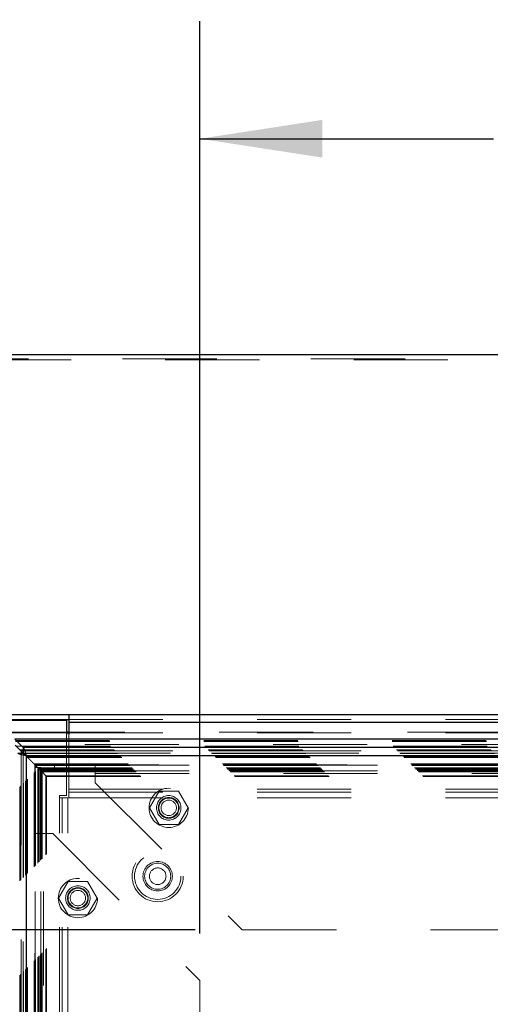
# Model space of a CAD drawing. Header units: inches. Extents: x 0.2 to 10.8, y 0.2 to 8.2.
# Tile 51 of 103: x 3.239 to 3.739, y 4.881 to 5.927. Entities that reach past the tile are written whole.
import ezdxf

# ---------------------------------------------------------------- set-up
doc = ezdxf.new("R2010")
doc.units = ezdxf.units.IN
doc.header["$MEASUREMENT"] = 0
doc.linetypes.add('HIDDEN', pattern=[0.075, 0.05, -0.025])
doc.layers.add('DIMENSIONS', color=140, linetype='Continuous')
doc.styles.add('SLDTEXTSTYLE0', font='TXT', dxfattribs={"width": 0.7})
doc.dimstyles.new('SLDDIMSTYLE0', dxfattribs={"dimtxt": 0.084961, "dimasz": 0.13, "dimexe": 0, "dimexo": 0.0625, "dimgap": 0.02124, "dimtad": 0, "dimtih": 1, "dimtoh": 1, "dimlfac": 12, "dimrnd": 1e-09, "dimzin": 12, "dimdsep": 46, "dimtxsty": 'SLDTEXTSTYLE0', "dimsah": 1, "dimcen": 0.09, "dimadec": 0, "dimazin": 3, "dimtfac": 1, "dimtofl": 0, "dimtmove": 0, "dimatfit": 3, "dimfxl": 0, "dimfrac": 2, "dimtolj": 1, "dimtzin": 12, "dimarcsym": 0})

# ---------------------------------------------------------------- blocks, each defined once
blk = doc.blocks.new('_D')
at = {"layer": 'DIMENSIONS'}
for p, q in [((3.4255, 4.9601), (2.7327, 4.9601)), ((2.8577, 4.9601), (2.8577, 4.5918)), ((2.6962, 4.4378), (2.6676, 4.4378)), ((2.6676, 4.4378), (2.6676, 4.3027)), ((3.0193, 4.4378), (3.0478, 4.4378)), ((3.0478, 4.4378), (3.0478, 4.3027)), ((2.6676, 4.3027), (2.6962, 4.3027)), ((3.0478, 4.3027), (3.0193, 4.3027)), ((2.8577, 3.8031), (2.8577, 4.2837)), ((3.4255, 3.8031), (2.7327, 3.8031))]:
    blk.add_line(p, q, dxfattribs=at)
for points in [[(2.8577, 4.9601), (2.8377, 4.8301), (2.8777, 4.8301)], [(2.8577, 3.8031), (2.8777, 3.9331), (2.8377, 3.9331)]]:
    blk.add_solid(points, dxfattribs=at)
at = {"layer": 'DIMENSIONS', "char_height": 0.08333, "attachment_point": 1, "style": 'SLDTEXTSTYLE0'}
for s, insert in [('13.88', (2.6962, 4.5642)), ('352.6', (2.6962, 4.4101))]:
    blk.add_mtext(s, dxfattribs=dict(at, insert=insert))
blk = doc.blocks.new('_D_1')
at = {"layer": 'DIMENSIONS'}
for p, q in [((3.4305, 4.9561), (3.4305, 5.9252)), ((4.6117, 4.9561), (4.6117, 5.9252)), ((3.4305, 5.8002), (3.7424, 5.8002)), ((3.8575, 5.8002), (3.829, 5.8002)), ((3.829, 5.8002), (3.829, 5.6652)), ((4.1807, 5.8002), (4.2092, 5.8002)), ((4.2092, 5.8002), (4.2092, 5.6652)), ((4.6117, 5.8002), (4.2958, 5.8002)), ((3.829, 5.6652), (3.8575, 5.6652)), ((4.2092, 5.6652), (4.1807, 5.6652))]:
    blk.add_line(p, q, dxfattribs=at)
for points in [[(3.4305, 5.8002), (3.5605, 5.7802), (3.5605, 5.8202)], [(4.6117, 5.8002), (4.4817, 5.8202), (4.4817, 5.7802)]]:
    blk.add_solid(points, dxfattribs=at)
at = {"layer": 'DIMENSIONS', "char_height": 0.08333, "attachment_point": 1, "style": 'SLDTEXTSTYLE0'}
for s, insert in [('14.17', (3.8575, 5.9266)), ('360.0', (3.8575, 5.7726))]:
    blk.add_mtext(s, dxfattribs=dict(at, insert=insert))

msp = doc.modelspace()

# ---------------------------------------------------------------- linework, layer by layer
at = {"color": 7, "linetype": 'Continuous', "lineweight": 25}
for p, q in [((3.193793, 5.5709786), (4.8484596, 5.5709786)), ((3.2146263, 5.1887923), (3.291293, 5.1887923)), ((3.291293, 5.1887923), (4.7509596, 5.1887923)), ((3.291293, 5.1887923), (3.291293, 5.1806355)), ((3.2146263, 5.1833545), (3.291293, 5.1833545)), ((3.2888763, 5.1824282), (3.2158689, 5.1824282)), ((3.2888763, 5.1824282), (3.2888763, 5.1674936)), ((3.291293, 5.1806355), (4.7509596, 5.1806355)), ((3.291293, 5.1806355), (3.291293, 5.1674936)), ((3.291293, 5.170127), (3.2888763, 5.170127)), ((3.2888763, 5.1691944), (3.291293, 5.1691944)), ((3.2430114, 5.1535576), (3.2339269, 5.1626421)), ((4.808285, 5.1626421), (3.2339269, 5.1626421)), ((3.2345088, 5.1561328), (3.2430022, 5.1476395)), ((3.2430114, 5.1476488), (3.2345189, 5.1561413)), ((3.2370933, 5.1476395), (3.2430022, 5.1476395)), ((3.242986, 5.1476233), (3.2457994, 5.1448098)), ((4.7992005, 5.1535576), (3.2430114, 5.1535576)), ((3.2430114, 5.1535576), (3.2430114, 5.1476488)), ((3.2459566, 5.1446943), (3.2459566, 3.6184789)), ((4.7962553, 5.1446943), (3.2459566, 5.1446943))]:
    msp.add_line(p, q, dxfattribs=at)
at = {"color": 7, "linetype": 'HIDDEN', "lineweight": 18}
for p, q in [((3.193793, 5.5655408), (4.8484596, 5.5655408)), ((4.8484596, 5.5664941), (3.196793, 5.5664941)), ((3.291293, 5.1833545), (4.7509596, 5.1833545)), ((3.291293, 5.1806355), (4.7509596, 5.1806355)), ((3.2888763, 5.170127), (3.2204925, 5.170127)), ((3.2214149, 5.1691944), (3.2888763, 5.1691944)), ((3.2888763, 5.1674936), (3.2888763, 5.1028448)), ((4.7509596, 5.170127), (3.291293, 5.170127)), ((3.291293, 5.1691944), (4.7509596, 5.1691944)), ((3.291293, 5.1674936), (3.291293, 5.1093801)), ((4.808285, 5.1567333), (3.2339269, 5.1567333)), ((3.2346205, 5.1611912), (4.8075914, 5.1611912)), ((3.2347274, 5.160058), (4.8074845, 5.160058)), ((3.2356199, 5.1549894), (4.806592, 5.1549894)), ((4.8056083, 5.1539999), (3.2365886, 5.1539999)), ((3.2393696, 5.1512397), (4.8028423, 5.1512397)), ((3.2393696, 3.6119336), (3.2393696, 5.1512397)), ((3.2401835, 5.1504257), (4.8020284, 5.1504257)), ((3.2401835, 3.6127476), (3.2401835, 5.1504257)), ((3.2403332, 5.150276), (4.8018787, 5.150276)), ((3.2403332, 3.6128972), (3.2403332, 5.150276)), ((4.8016471, 5.1500485), (3.240577, 5.1500485)), ((3.2407404, 5.149878), (3.2407404, 3.613307)), ((3.2429339, 5.1476727), (4.7992828, 5.1476727)), ((3.2430022, 5.1476395), (3.2430022, 3.6155338)), ((4.7992005, 5.1476488), (3.2430114, 5.1476488)), ((3.243033, 3.6155949), (3.243033, 5.1475799)), ((3.243167, 5.1474423), (4.7990449, 5.1474423)), ((3.243167, 3.615731), (3.243167, 5.1474423)), ((3.245486, 5.1451233), (4.796726, 5.1451233)), ((3.245486, 3.61805), (3.245486, 5.1451233)), ((3.2456798, 5.144903), (4.7965314, 5.144903)), ((3.2457167, 3.6182744), (3.2457167, 5.1448908)), ((3.2457994, 5.1448098), (3.2467883, 5.1438209)), ((3.2459566, 5.1446943), (3.2459566, 3.6184789)), ((4.7962553, 5.1446943), (3.2459566, 5.1446943)), ((3.2467883, 5.1438209), (4.7954236, 5.1438209)), ((3.2467883, 5.1438209), (3.2475191, 5.1430902)), ((3.2467883, 3.6193523), (3.2467883, 5.1438209)), ((3.2475191, 3.6200831), (3.2475191, 5.1430902)), ((3.2475191, 5.1430902), (4.7946928, 5.1430902)), ((3.254403, 5.1362063), (4.7878089, 5.1362063)), ((3.254403, 3.626967), (3.254403, 5.1362063)), ((3.254403, 5.1362063), (3.2552363, 5.135373)), ((3.2552363, 5.135373), (4.7869756, 5.135373)), ((3.2552363, 3.6278003), (3.2552363, 5.135373)), ((3.2552363, 5.135373), (3.2586023, 5.132007)), ((4.7869467, 5.1353789), (3.2552572, 5.1353789)), ((3.2552967, 5.1352967), (3.2552967, 3.6278712)), ((4.7867868, 5.1352139), (3.2554035, 5.1352139)), ((3.2554491, 5.1351453), (3.2554491, 3.6280308)), ((3.255653, 5.1349563), (4.7865589, 5.1349563)), ((3.255653, 5.1349563), (3.255653, 3.628217)), ((3.255653, 5.1349563), (4.7865589, 5.1349563)), ((3.255653, 3.628217), (3.255653, 5.1349563)), ((3.2560696, 5.1345396), (4.7861423, 5.1345396)), ((3.2560696, 3.6286336), (3.2560696, 5.1345396)), ((3.2560718, 5.1345266), (4.7861506, 5.1345266)), ((3.2561173, 3.6286638), (3.2561173, 5.1344972)), ((3.2760921, 5.1350588), (3.3192588, 5.1350588)), ((3.2760921, 5.1290588), (3.2760921, 5.1350588)), ((3.3192588, 5.1350588), (3.3192588, 5.1260588)), ((3.3192588, 5.1350588), (4.7230088, 5.1350588)), ((3.2555088, 5.1323783), (3.2615088, 5.1323783)), ((3.2555088, 5.0623783), (3.2555088, 5.1323783)), ((3.2583613, 5.132248), (4.7838506, 5.132248)), ((3.2583613, 3.6309253), (3.2583613, 5.132248)), ((3.2583613, 5.132248), (4.7838506, 5.132248)), ((3.2583613, 3.6309253), (3.2583613, 5.132248)), ((3.2589848, 5.1316244), (3.258515, 5.1320943)), ((3.2586023, 5.132007), (4.7836096, 5.132007)), ((3.2586023, 3.6311663), (3.2586023, 5.132007)), ((3.2595315, 5.1310778), (4.7826804, 5.1310778)), ((3.2595315, 3.6320955), (3.2595315, 5.1310778)), ((3.2598196, 5.1307896), (3.2595315, 5.1310778)), ((3.2598196, 5.1307896), (4.7823923, 5.1307896)), ((3.2598196, 3.6323836), (3.2598196, 5.1307896)), ((3.2611692, 5.1294197), (4.7810634, 5.1294197)), ((3.2612089, 5.1294003), (3.2614264, 5.1291828)), ((3.2612105, 5.1293908), (3.2612717, 5.1293306)), ((3.2612105, 5.129376), (4.7809911, 5.129376)), ((3.2612958, 3.6338445), (3.2612958, 5.1293306)), ((3.2614277, 5.1291816), (3.2621495, 5.1284598)), ((3.2614422, 3.6339867), (3.2614422, 5.129185)), ((3.2615088, 5.0623783), (3.2615088, 5.1323783)), ((3.2621495, 5.1284598), (4.7800624, 5.1284598)), ((3.2621495, 3.6347135), (3.2621495, 5.1284598)), ((3.2621495, 5.1284598), (3.2629225, 5.1276867)), ((3.2629225, 5.1276867), (4.7792894, 5.1276867)), ((3.2629225, 3.6354865), (3.2629225, 5.1276867)), ((3.2629225, 5.1276867), (3.267013, 5.1235963)), ((3.2760921, 5.1290588), (3.3192588, 5.1290588)), ((3.3192588, 5.1290588), (4.7230088, 5.1290588)), ((3.3192588, 5.1260588), (4.7230088, 5.1260588)), ((3.3192588, 5.1260588), (3.3192588, 5.1163088)), ((3.3192588, 5.1260588), (4.7230088, 5.1260588)), ((3.267013, 5.1235963), (4.7751989, 5.1235963)), ((3.267013, 3.639577), (3.267013, 5.1235963)), ((3.2677145, 5.1228627), (4.7744799, 5.1228627)), ((3.2677414, 3.6403082), (3.2677414, 5.1228855)), ((3.3192588, 5.1163088), (3.4755088, 4.9600588)), ((3.291293, 5.1093801), (4.7509596, 5.1093801)), ((3.291293, 5.1093801), (3.291293, 5.1003801)), ((3.291293, 5.1093801), (4.7509596, 5.1093801)), ((3.291293, 5.1063801), (4.7509596, 5.1063801)), ((3.3871775, 5.1073088), (3.3769295, 5.0895588)), ((3.4076734, 5.1073088), (3.3871775, 5.1073088)), ((3.4179214, 5.0895588), (3.4076734, 5.1073088)), ((3.2888763, 5.1028448), (3.2813763, 5.1028448)), ((3.2813763, 5.1003448), (3.2813763, 5.1028448)), ((3.2813763, 3.6627615), (3.2813763, 5.1003448)), ((3.2903763, 5.1003448), (3.2813763, 5.1003448)), ((3.2813763, 3.6627615), (3.2813763, 5.1003448)), ((3.2843763, 3.6627615), (3.2843763, 5.1003448)), ((3.2903763, 3.6627615), (3.2903763, 5.1003448)), ((3.291293, 5.1003801), (4.7509596, 5.1003801)), ((3.3769295, 5.0895588), (3.3871775, 5.0718088)), ((3.4076734, 5.0718088), (3.4179214, 5.0895588)), ((3.3871775, 5.0718088), (3.4076734, 5.0718088)), ((3.2555088, 3.700795), (3.2555088, 5.0623783)), ((3.2555088, 5.0623783), (3.2645088, 5.0623783)), ((3.2615088, 3.700795), (3.2615088, 5.0623783)), ((3.2645088, 3.700795), (3.2645088, 5.0623783)), ((3.2645088, 5.0623783), (3.2742588, 5.0623783)), ((3.2645088, 3.700795), (3.2645088, 5.0623783)), ((3.2742588, 5.0623783), (3.4305088, 4.9061283)), ((3.2907608, 5.0115171), (3.2805128, 4.9937671)), ((3.3112567, 5.0115171), (3.2907608, 5.0115171)), ((3.3215047, 4.9937671), (3.3112567, 5.0115171)), ((3.2805128, 4.9937671), (3.2907608, 4.9760171)), ((3.3112567, 4.9760171), (3.3215047, 4.9937671)), ((3.2907608, 4.9760171), (3.3112567, 4.9760171)), ((3.4755088, 4.9600588), (4.5667588, 4.9600588)), ((3.4305088, 3.857045), (3.4305088, 4.9061283))]:
    msp.add_line(p, q, dxfattribs=at)
for centre, radius in [((3.3974254, 5.0895588), 0.0208333), ((3.3974254, 5.0895588), 0.0130208), ((3.3974254, 5.0895588), 0.0110417), ((3.3974254, 5.0895588), 0.0104167), ((3.3974254, 5.0895588), 0.0081625), ((3.3857096, 5.0169282), 0.0270833), ((3.3857096, 5.0169282), 0.0245833), ((3.3857096, 5.0169282), 0.0245833), ((3.3857096, 5.0169282), 0.015625), ((3.3857096, 5.0169282), 0.0138333), ((3.3857096, 5.0169282), 0.0088333), ((3.3010088, 4.9937671), 0.0208333), ((3.3010088, 4.9937671), 0.0130208), ((3.3010088, 4.9937671), 0.0110417), ((3.3010088, 4.9937671), 0.0104167), ((3.3010088, 4.9937671), 0.0081625)]:
    msp.add_circle(centre, radius, dxfattribs=at)
at = {"color": 7, "linetype": 'Continuous', "lineweight": 25}
for points, knots in [([(3.2459566, 5.1446943), (3.2449094, 5.1449398), (3.2438624, 5.1451852), (3.2418944, 5.145676), (3.2409737, 5.1459215), (3.2393693, 5.1464123), (3.238686, 5.1466578), (3.2376388, 5.1471486), (3.2372752, 5.147394), (3.2370933, 5.1476395)], [0, 0, 0, 0, 0.25, 0.25, 0.5, 0.5, 0.75, 0.75, 1, 1, 1, 1]), ([(3.2430022, 5.1476395), (3.2430223, 5.1475693), (3.2430626, 5.1474291), (3.2431597, 5.1472187), (3.2432824, 5.1470084), (3.2434323, 5.146798), (3.2436072, 5.1465876), (3.2438054, 5.1463773), (3.2440798, 5.1461144), (3.244449, 5.1457987), (3.2449253, 5.1454306), (3.245433, 5.1450625), (3.2457821, 5.144817), (3.2459566, 5.1446943)], [0, 0, 0, 0, 0.071448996, 0.142897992, 0.214346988, 0.285795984, 0.35724498, 0.428693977, 0.500142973, 0.625107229, 0.750071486, 0.875035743, 1, 1, 1, 1]), ([(3.2430114, 5.1535576), (3.2432569, 5.1533758), (3.2435023, 5.1530122), (3.2439932, 5.151965), (3.2442386, 5.1512816), (3.2447294, 5.1496772), (3.2449749, 5.1487566), (3.2454657, 5.1467885), (3.2457112, 5.1457415), (3.2459566, 5.1446943)], [0, 0, 0, 0, 0.25, 0.25, 0.5, 0.5, 0.75, 0.75, 1, 1, 1, 1]), ([(3.2459566, 5.1446943), (3.2458865, 5.1447941), (3.2457462, 5.1449935), (3.2455358, 5.1452898), (3.2453255, 5.1455801), (3.2451151, 5.1458616), (3.2449047, 5.1461315), (3.2446944, 5.1463871), (3.2444315, 5.1466854), (3.2441158, 5.1470045), (3.2437477, 5.1473045), (3.2433796, 5.1475318), (3.2431342, 5.1476098), (3.2430114, 5.1476488)], [0, 0, 0, 0, 0.0714489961, 0.1428979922, 0.2143469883, 0.2857959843, 0.3572449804, 0.4286939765, 0.5001429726, 0.6251072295, 0.7500714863, 0.8750357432, 1, 1, 1, 1])]:
    msp.add_open_spline(points, degree=3, knots=knots, dxfattribs=at)
at = {"color": 7, "linetype": 'HIDDEN', "lineweight": 18}
for points, knots in [([(3.2407422, 5.149878), (3.2406898, 5.1499333), (3.2405516, 5.150079), (3.240362, 5.1502473), (3.2402128, 5.1503744), (3.2401297, 5.1504519), (3.2400729, 5.1505088), (3.240032, 5.1505559), (3.2400438, 5.1505551), (3.2401052, 5.1505024), (3.2401573, 5.1504514), (3.2401835, 5.1504257)], [0, 0, 0, 0, 0.109987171, 0.289618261, 0.37768151, 0.464864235, 0.552616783, 0.64132097, 0.819504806, 0.909296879, 1, 1, 1, 1]), ([(3.2560718, 5.1345337), (3.2560844, 5.1345207), (3.2561261, 5.1344776), (3.2561385, 5.1344662), (3.2561072, 5.1345148), (3.2560194, 5.1345913), (3.2558853, 5.134717), (3.2557424, 5.1348635), (3.2556573, 5.1349529), (3.2555804, 5.1350299), (3.2554697, 5.135139), (3.255127, 5.1354844), (3.25441, 5.1362012), (3.2531754, 5.1374343), (3.2516417, 5.1389628), (3.2503784, 5.1402167), (3.24942, 5.1412102), (3.2489847, 5.1415727), (3.2485468, 5.1420775), (3.2481346, 5.1424521), (3.2475989, 5.1430156), (3.2468219, 5.1437887), (3.2462199, 5.1443974), (3.2458793, 5.144735), (3.2458254, 5.1447885)], [0, 0, 0, 0, 0.014015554, 0.046354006, 0.059747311, 0.076631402, 0.095062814, 0.104957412, 0.115529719, 0.116506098, 0.123363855, 0.141383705, 0.194899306, 0.282706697, 0.430640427, 0.605782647, 0.679385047, 0.764002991, 0.781643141, 0.808903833, 0.858141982, 0.904256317, 0.984838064, 1, 1, 1, 1]), ([(3.2555991, 5.1350145), (3.2555939, 5.1350196), (3.2555605, 5.1350519), (3.2554895, 5.1351139), (3.2554169, 5.1351916), (3.2553885, 5.1352286), (3.2553988, 5.1352149), (3.2554035, 5.1352086)], [0, 0, 0, 0, 0.024193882, 0.154638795, 0.408708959, 0.728826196, 1, 1, 1, 1]), ([(3.2586023, 5.132007), (3.2593562, 5.1312584), (3.2603414, 5.1302802), (3.2611734, 5.1294261), (3.2613782, 5.1292202), (3.2614399, 5.1291755), (3.261415, 5.1291827), (3.2613533, 5.1292285), (3.2612755, 5.1293093), (3.261203, 5.1293919), (3.2611396, 5.12946), (3.2611057, 5.1294964)], [0, 0, 0, 0, 0.581498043, 0.759945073, 0.825021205, 0.873702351, 0.907325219, 0.942354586, 0.960207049, 0.978685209, 1, 1, 1, 1]), ([(3.2654292, 5.12518), (3.2649658, 5.1256371), (3.2639585, 5.1266305), (3.2626294, 5.1279836), (3.261566, 5.1290463), (3.2610624, 5.1295495)], [0, 0, 0, 0, 0.309692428, 0.673075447, 1, 1, 1, 1]), ([(3.267013, 5.1235963), (3.2672144, 5.1234014), (3.2674918, 5.1231328), (3.2677146, 5.1228788), (3.2677639, 5.1228404), (3.267669, 5.1229383), (3.267516, 5.1230914), (3.2672028, 5.1233933), (3.2667146, 5.1238823), (3.266295, 5.1243136), (3.2660577, 5.1245515), (3.2660484, 5.1245608)], [0, 0, 0, 0, 0.279126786, 0.384592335, 0.499143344, 0.555869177, 0.616791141, 0.707889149, 0.826006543, 0.993203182, 1, 1, 1, 1])]:
    msp.add_open_spline(points, degree=3, knots=knots, dxfattribs=at)

# ---------------------------------------------------------------- dimensions: what is measured, and where the dimension line sits
at = {"layer": 'DIMENSIONS'}
dim = msp.add_linear_dim(base=(4.6117031, 5.8001876), p1=(3.4305088, 4.9061283), p2=(4.6117031, 4.9061283), dimstyle='SLDDIMSTYLE0', dxfattribs=at)
dim.commit()
dim.dimension.update_dxf_attribs({"geometry": '_D_1', "text_midpoint": (4.0190829, 5.8001876), "dimtype": 160})
dim = msp.add_linear_dim(base=(2.8577446, 4.9600588), p1=(3.4755088, 3.8031145), p2=(3.4755088, 4.9600588), angle=90, dimstyle='SLDDIMSTYLE0', dxfattribs=at)
dim.commit()
dim.dimension.update_dxf_attribs({"geometry": '_D', "text_midpoint": (2.8577446, 4.4377517), "dimtype": 160})

doc.saveas('drawing.dxf')
